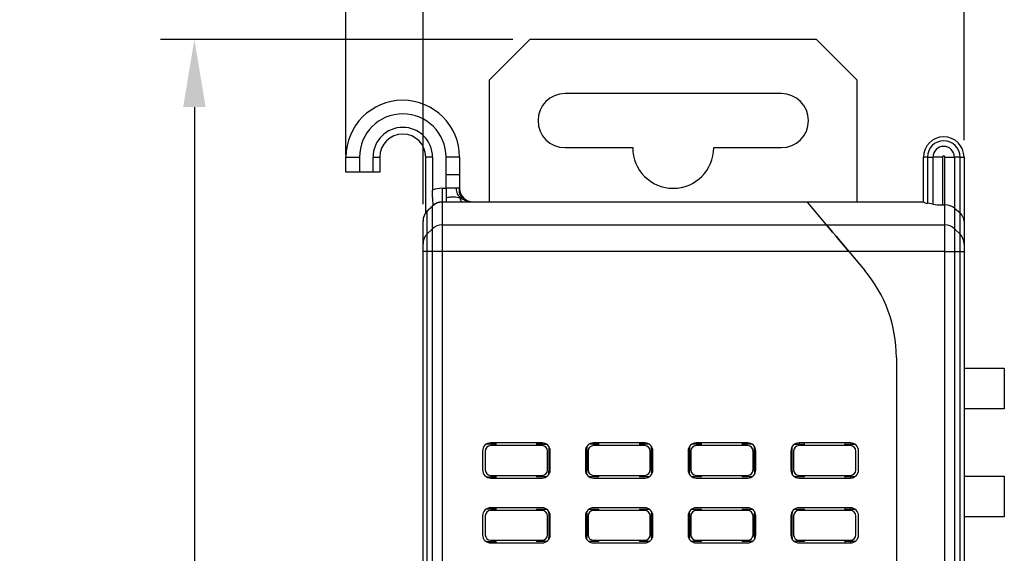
# Model space of a CAD drawing. Header units: millimetres. Extents: x 46 to 1057, y -1515 to -1121.
# Tile 61 of 63: x 563 to 599, y -1176 to -1156. Entities that reach past the tile are written whole.
import ezdxf

# ---------------------------------------------------------------- set-up
doc = ezdxf.new("R2010")
doc.units = ezdxf.units.MM
doc.header["$PDSIZE"] = -1
doc.styles.get("Standard").update_dxf_attribs({"font": 'arial.ttf', "height": 5})
doc.dimstyles.new('ISO-25', dxfattribs={"dimtxt": 5, "dimasz": 2.5, "dimexe": 1.25, "dimexo": 0.625, "dimtad": 1, "dimdec": 1, "dimdsep": 46, "dimtxsty": 'Standard', "dimcen": 2.5, "dimadec": 0, "dimazin": 0, "dimtfac": 1, "dimtdec": 1, "dimtmove": 0, "dimatfit": 3, "dimfxl": 1, "dimarcsym": 0})

# ---------------------------------------------------------------- blocks, each defined once
blk = doc.blocks.new('*D19')
at = {"color": 0, "lineweight": -2}
for p, q in [((575.061, -1160.926), (575.061, -1137.465)), ((597.911, -1160.376), (597.911, -1137.465)), ((595.411, -1138.715), (577.561, -1138.715))]:
    blk.add_line(p, q, dxfattribs=at)
at = {"color": 0}
for points in [[(577.561, -1138.298), (577.561, -1139.132), (575.061, -1138.715)], [(595.411, -1138.298), (595.411, -1139.132), (597.911, -1138.715)]]:
    blk.add_solid(points, dxfattribs=at)
at = {"layer": 'Defpoints', "color": 0}
for p in [(575.061, -1138.715), (597.911, -1161.001), (575.061, -1161.551)]:
    blk.add_point(p, dxfattribs=at)
at = {"color": 0, "insert": (586.486, -1135.537), "char_height": 5, "attachment_point": 5}
blk.add_mtext('22.8', dxfattribs=at)
blk = doc.blocks.new('*D20')
at = {"color": 0, "lineweight": -2}
for p, q in [((581.236, -1156.651), (568.207, -1156.651)), ((569.457, -1159.151), (569.457, -1273.151)), ((581.236, -1275.651), (568.207, -1275.651))]:
    blk.add_line(p, q, dxfattribs=at)
at = {"color": 0}
for points in [[(569.041, -1159.151), (569.874, -1159.151), (569.457, -1156.651)], [(569.041, -1273.151), (569.874, -1273.151), (569.457, -1275.651)]]:
    blk.add_solid(points, dxfattribs=at)
at = {"layer": 'Defpoints', "color": 0}
for p in [(581.861, -1156.651), (569.457, -1275.651), (581.861, -1275.651)]:
    blk.add_point(p, dxfattribs=at)
at = {"color": 0, "insert": (566.28, -1216.151), "char_height": 5, "attachment_point": 5, "rotation": 90}
blk.add_mtext('119', dxfattribs=at)
blk = doc.blocks.new('*D24')
at = {"color": 0, "lineweight": -2}
for p, q in [((577.911, -1162.738), (577.911, -1146.623)), ((597.911, -1160.376), (597.911, -1146.623)), ((580.411, -1147.873), (595.411, -1147.873))]:
    blk.add_line(p, q, dxfattribs=at)
at = {"color": 0}
for points in [[(580.411, -1147.456), (580.411, -1148.289), (577.911, -1147.873)], [(595.411, -1147.456), (595.411, -1148.289), (597.911, -1147.873)]]:
    blk.add_solid(points, dxfattribs=at)
at = {"layer": 'Defpoints', "color": 0}
for p in [(597.911, -1147.873), (597.911, -1161.001), (577.911, -1163.363)]:
    blk.add_point(p, dxfattribs=at)
at = {"color": 0, "insert": (587.911, -1144.695), "char_height": 5, "attachment_point": 5}
blk.add_mtext('20', dxfattribs=at)

msp = doc.modelspace()

# ---------------------------------------------------------------- linework, layer by layer
at = {"color": 7, "linetype": 'Continuous', "lineweight": 25}
for p, q in [((581.861, -1156.651), (580.361, -1158.151)), ((592.461, -1156.651), (581.861, -1156.651)), ((593.961, -1158.151), (592.461, -1156.651)), ((580.361, -1158.151), (580.361, -1162.651)), ((593.961, -1162.651), (593.961, -1158.151)), ((591.161, -1158.651), (583.161, -1158.651)), ((583.161, -1160.651), (585.661, -1160.651)), ((588.661, -1160.651), (591.161, -1160.651)), ((575.061, -1161.001), (575.561, -1161.001)), ((575.061, -1161.551), (575.061, -1161.001)), ((575.561, -1161.001), (575.561, -1161.551)), ((576.061, -1161.551), (576.061, -1161.001)), ((576.061, -1161.001), (576.311, -1161.001)), ((576.311, -1161.001), (576.311, -1161.551)), ((578.011, -1163.051), (578.011, -1161.001)), ((578.261, -1161.001), (578.011, -1161.001)), ((578.261, -1161.001), (578.261, -1162.217)), ((578.761, -1161.651), (578.761, -1161.001)), ((579.261, -1161.001), (578.761, -1161.001)), ((579.261, -1161.001), (579.261, -1161.651)), ((596.557, -1161.001), (596.411, -1161.001)), ((596.411, -1162.653), (596.411, -1161.001)), ((596.557, -1161.001), (596.557, -1162.707)), ((596.557, -1161.001), (596.765, -1161.001)), ((596.765, -1162.744), (596.765, -1161.001)), ((597.118, -1161.001), (596.765, -1161.001)), ((597.118, -1161.001), (597.118, -1162.77)), ((597.204, -1162.77), (597.204, -1161.001)), ((597.204, -1161.001), (597.557, -1161.001)), ((597.557, -1161.001), (597.557, -1162.893)), ((597.764, -1161.001), (597.557, -1161.001)), ((597.764, -1163.066), (597.764, -1161.001)), ((597.764, -1161.001), (597.911, -1161.001)), ((597.911, -1161.001), (597.911, -1163.363)), ((575.561, -1161.551), (575.061, -1161.551)), ((576.061, -1161.551), (575.561, -1161.551)), ((576.311, -1161.551), (576.061, -1161.551)), ((578.761, -1162.151), (578.761, -1161.651)), ((578.618, -1162.151), (578.761, -1162.151)), ((578.618, -1162.151), (578.618, -1162.651)), ((578.618, -1162.651), (578.618, -1162.666)), ((578.618, -1162.651), (592.111, -1162.651)), ((578.618, -1162.666), (578.618, -1163.506)), ((592.124, -1162.666), (578.618, -1162.666)), ((592.111, -1162.651), (596.411, -1162.651)), ((592.828, -1163.506), (592.124, -1162.666)), ((596.426, -1162.666), (592.124, -1162.666)), ((596.426, -1162.666), (596.411, -1162.653)), ((578.057, -1163.005), (578.011, -1163.051)), ((578.265, -1162.798), (578.057, -1163.005)), ((578.265, -1162.811), (578.057, -1163.015)), ((578.057, -1163.005), (578.057, -1163.015)), ((578.057, -1163.015), (578.057, -1163.854)), ((578.265, -1162.811), (578.265, -1162.798)), ((578.265, -1163.65), (578.265, -1162.811)), ((596.765, -1162.744), (596.557, -1162.707)), ((597.118, -1162.77), (597.204, -1162.77)), ((597.204, -1163.506), (597.204, -1162.77)), ((597.557, -1162.893), (597.557, -1163.65)), ((597.557, -1162.893), (597.764, -1163.066)), ((577.911, -1163.363), (577.911, -1163.358)), ((577.911, -1164.202), (577.911, -1163.363)), ((597.764, -1163.854), (597.764, -1163.066)), ((597.911, -1163.363), (597.911, -1164.202)), ((578.265, -1163.65), (578.057, -1163.854)), ((578.265, -1164.49), (578.265, -1163.65)), ((578.618, -1163.506), (578.618, -1164.49)), ((578.618, -1163.506), (592.828, -1163.506)), ((592.828, -1163.506), (597.204, -1163.506)), ((597.204, -1164.49), (597.204, -1163.506)), ((597.557, -1163.65), (597.557, -1164.49)), ((597.557, -1163.65), (597.764, -1163.854)), ((578.057, -1163.854), (578.057, -1164.49)), ((597.764, -1164.49), (597.764, -1163.854)), ((577.911, -1164.49), (577.911, -1164.202)), ((578.057, -1164.49), (577.911, -1164.49)), ((577.911, -1194.131), (577.911, -1164.49)), ((578.057, -1164.49), (578.057, -1194.131)), ((578.265, -1164.49), (578.057, -1164.49)), ((578.265, -1194.131), (578.265, -1164.49)), ((578.618, -1164.49), (578.265, -1164.49)), ((593.654, -1164.49), (578.618, -1164.49)), ((578.618, -1164.49), (578.618, -1194.131)), ((593.654, -1164.49), (594.241, -1165.19)), ((597.204, -1164.49), (593.654, -1164.49)), ((597.204, -1194.131), (597.204, -1164.49)), ((597.204, -1164.49), (597.557, -1164.49)), ((597.557, -1164.49), (597.557, -1194.131)), ((597.557, -1164.49), (597.764, -1164.49)), ((597.764, -1194.131), (597.764, -1164.49)), ((597.764, -1164.49), (597.911, -1164.49)), ((597.911, -1164.202), (597.911, -1164.49)), ((597.911, -1164.49), (597.911, -1194.131)), ((595.411, -1168.404), (595.411, -1190.899)), ((597.911, -1168.801), (599.401, -1168.801)), ((599.401, -1168.801), (599.401, -1170.301)), ((599.401, -1170.301), (597.911, -1170.301)), ((580.611, -1171.616), (580.245, -1171.616)), ((582.311, -1171.566), (580.411, -1171.566)), ((582.311, -1171.666), (580.411, -1171.666)), ((580.611, -1171.666), (580.611, -1171.566)), ((582.111, -1171.566), (582.111, -1171.666)), ((582.311, -1171.616), (582.111, -1171.616)), ((582.311, -1171.566), (582.311, -1171.616)), ((582.311, -1171.616), (582.477, -1171.616)), ((582.561, -1171.701), (582.561, -1172.616)), ((583.961, -1171.701), (583.961, -1172.616)), ((584.211, -1171.616), (584.045, -1171.616)), ((584.211, -1171.616), (584.211, -1171.566)), ((586.111, -1171.566), (584.211, -1171.566)), ((584.411, -1171.616), (584.211, -1171.616)), ((586.111, -1171.666), (584.211, -1171.666)), ((584.411, -1171.666), (584.411, -1171.566)), ((585.911, -1171.566), (585.911, -1171.666)), ((586.111, -1171.616), (585.911, -1171.616)), ((586.111, -1171.566), (586.111, -1171.616)), ((586.277, -1171.616), (586.111, -1171.616)), ((586.361, -1172.616), (586.361, -1171.701)), ((587.761, -1171.701), (587.761, -1172.616)), ((588.011, -1171.616), (587.845, -1171.616)), ((588.011, -1171.616), (588.011, -1171.566)), ((589.911, -1171.566), (588.011, -1171.566)), ((588.211, -1171.616), (588.011, -1171.616)), ((589.911, -1171.666), (588.011, -1171.666)), ((588.211, -1171.666), (588.211, -1171.566)), ((589.711, -1171.566), (589.711, -1171.666)), ((589.911, -1171.616), (589.711, -1171.616)), ((589.911, -1171.566), (589.911, -1171.616)), ((590.077, -1171.616), (589.911, -1171.616)), ((590.161, -1172.616), (590.161, -1171.701)), ((591.561, -1172.616), (591.561, -1171.701)), ((591.645, -1171.616), (591.811, -1171.616)), ((591.811, -1171.566), (591.811, -1171.616)), ((593.711, -1171.566), (591.811, -1171.566)), ((591.811, -1171.616), (592.011, -1171.616)), ((593.711, -1171.666), (591.811, -1171.666)), ((592.011, -1171.666), (592.011, -1171.566)), ((593.511, -1171.566), (593.511, -1171.666)), ((593.511, -1171.616), (593.711, -1171.616)), ((593.711, -1171.566), (593.711, -1171.616)), ((593.711, -1171.616), (593.877, -1171.616)), ((580.111, -1171.866), (580.111, -1172.566)), ((580.217, -1171.816), (580.211, -1171.816)), ((580.211, -1171.866), (580.211, -1172.566)), ((582.511, -1171.816), (582.505, -1171.816)), ((582.511, -1172.566), (582.511, -1171.866)), ((582.611, -1172.566), (582.611, -1171.866)), ((583.911, -1171.866), (583.911, -1172.566)), ((584.017, -1171.816), (584.011, -1171.816)), ((584.011, -1171.866), (584.011, -1172.566)), ((586.311, -1171.816), (586.305, -1171.816)), ((586.311, -1172.566), (586.311, -1171.866)), ((586.411, -1172.566), (586.411, -1171.866)), ((587.711, -1171.866), (587.711, -1172.566)), ((587.817, -1171.816), (587.811, -1171.816)), ((587.811, -1171.866), (587.811, -1172.566)), ((590.111, -1171.816), (590.105, -1171.816)), ((590.111, -1172.566), (590.111, -1171.866)), ((590.211, -1172.566), (590.211, -1171.866)), ((591.511, -1171.866), (591.511, -1172.566)), ((591.617, -1171.816), (591.611, -1171.816)), ((591.611, -1171.866), (591.611, -1172.566)), ((593.911, -1171.816), (593.905, -1171.816)), ((593.911, -1172.566), (593.911, -1171.866)), ((594.011, -1172.566), (594.011, -1171.866)), ((580.211, -1172.616), (580.217, -1172.616)), ((580.245, -1172.816), (580.611, -1172.816)), ((580.411, -1172.766), (582.311, -1172.766)), ((580.411, -1172.866), (582.311, -1172.866)), ((580.611, -1172.866), (580.611, -1172.766)), ((582.111, -1172.766), (582.111, -1172.816)), ((582.477, -1172.816), (582.111, -1172.816)), ((582.505, -1172.616), (582.511, -1172.616)), ((582.607, -1172.616), (582.561, -1172.616)), ((582.561, -1172.732), (582.561, -1172.616)), ((583.961, -1172.616), (583.915, -1172.616)), ((583.961, -1172.732), (583.961, -1172.616)), ((584.011, -1172.616), (584.017, -1172.616)), ((584.411, -1172.816), (584.045, -1172.816)), ((584.211, -1172.766), (586.111, -1172.766)), ((584.211, -1172.866), (586.111, -1172.866)), ((584.411, -1172.816), (584.411, -1172.766)), ((585.911, -1172.766), (585.911, -1172.816)), ((586.277, -1172.816), (585.911, -1172.816)), ((586.305, -1172.616), (586.311, -1172.616)), ((586.407, -1172.616), (586.361, -1172.616)), ((586.361, -1172.616), (586.361, -1172.732)), ((587.761, -1172.616), (587.715, -1172.616)), ((587.761, -1172.732), (587.761, -1172.616)), ((587.811, -1172.616), (587.817, -1172.616)), ((588.211, -1172.816), (587.845, -1172.816)), ((588.011, -1172.766), (589.911, -1172.766)), ((588.011, -1172.866), (589.911, -1172.866)), ((588.211, -1172.816), (588.211, -1172.766)), ((589.711, -1172.766), (589.711, -1172.816)), ((590.077, -1172.816), (589.711, -1172.816)), ((590.105, -1172.616), (590.111, -1172.616)), ((590.207, -1172.616), (590.161, -1172.616)), ((590.161, -1172.616), (590.161, -1172.732)), ((591.561, -1172.616), (591.515, -1172.616)), ((591.561, -1172.616), (591.561, -1172.732)), ((591.611, -1172.616), (591.617, -1172.616)), ((592.011, -1172.816), (591.645, -1172.816)), ((591.811, -1172.766), (593.711, -1172.766)), ((591.811, -1172.866), (593.711, -1172.866)), ((592.011, -1172.816), (592.011, -1172.766)), ((593.511, -1172.766), (593.511, -1172.866)), ((593.711, -1172.816), (593.511, -1172.816)), ((593.711, -1172.866), (593.711, -1172.816)), ((593.877, -1172.816), (593.711, -1172.816)), ((593.905, -1172.616), (593.911, -1172.616)), ((597.911, -1172.801), (599.401, -1172.801)), ((599.401, -1172.801), (599.401, -1174.301)), ((582.311, -1173.966), (580.411, -1173.966)), ((580.611, -1174.066), (580.611, -1173.966)), ((586.111, -1173.966), (584.211, -1173.966)), ((589.911, -1173.966), (588.011, -1173.966)), ((593.711, -1173.966), (591.811, -1173.966)), ((593.511, -1173.966), (593.511, -1174.066)), ((593.711, -1174.016), (593.711, -1173.966)), ((580.111, -1174.266), (580.111, -1174.966)), ((580.217, -1174.216), (580.211, -1174.216)), ((580.211, -1174.266), (580.211, -1174.966)), ((580.611, -1174.016), (580.245, -1174.016)), ((582.311, -1174.066), (580.411, -1174.066)), ((582.111, -1174.016), (582.477, -1174.016)), ((582.111, -1174.016), (582.111, -1174.066)), ((582.511, -1174.216), (582.505, -1174.216)), ((582.511, -1174.966), (582.511, -1174.266)), ((582.561, -1174.166), (582.561, -1174.101)), ((582.561, -1174.166), (582.561, -1175.066)), ((582.561, -1174.166), (582.594, -1174.166)), ((582.611, -1174.966), (582.611, -1174.266)), ((583.911, -1174.266), (583.911, -1174.966)), ((583.928, -1174.166), (583.961, -1174.166)), ((583.961, -1174.166), (583.961, -1174.101)), ((583.961, -1174.166), (583.961, -1175.066)), ((584.017, -1174.216), (584.011, -1174.216)), ((584.011, -1174.266), (584.011, -1174.966)), ((584.045, -1174.016), (584.411, -1174.016)), ((586.111, -1174.066), (584.211, -1174.066)), ((584.411, -1174.066), (584.411, -1174.016)), ((585.911, -1174.016), (585.911, -1174.066)), ((585.911, -1174.016), (586.277, -1174.016)), ((586.311, -1174.216), (586.305, -1174.216)), ((586.311, -1174.966), (586.311, -1174.266)), ((586.361, -1174.101), (586.361, -1174.166)), ((586.361, -1174.166), (586.394, -1174.166)), ((586.361, -1175.066), (586.361, -1174.166)), ((586.411, -1174.966), (586.411, -1174.266)), ((587.711, -1174.266), (587.711, -1174.966)), ((587.728, -1174.166), (587.761, -1174.166)), ((587.761, -1174.166), (587.761, -1174.101)), ((587.761, -1174.166), (587.761, -1175.066)), ((587.817, -1174.216), (587.811, -1174.216)), ((587.811, -1174.266), (587.811, -1174.966)), ((587.845, -1174.016), (588.211, -1174.016)), ((589.911, -1174.066), (588.011, -1174.066)), ((588.211, -1174.066), (588.211, -1174.016)), ((589.711, -1174.016), (589.711, -1174.066)), ((589.711, -1174.016), (590.077, -1174.016)), ((590.111, -1174.216), (590.105, -1174.216)), ((590.111, -1174.966), (590.111, -1174.266)), ((590.161, -1174.101), (590.161, -1174.166)), ((590.161, -1174.166), (590.194, -1174.166)), ((590.161, -1175.066), (590.161, -1174.166)), ((590.211, -1174.966), (590.211, -1174.266)), ((591.511, -1174.266), (591.511, -1174.966)), ((591.528, -1174.166), (591.561, -1174.166)), ((591.561, -1174.101), (591.561, -1174.166)), ((591.561, -1175.066), (591.561, -1174.166)), ((591.617, -1174.216), (591.611, -1174.216)), ((591.611, -1174.266), (591.611, -1174.966)), ((591.645, -1174.016), (592.011, -1174.016)), ((593.711, -1174.066), (591.811, -1174.066)), ((592.011, -1174.066), (592.011, -1174.016)), ((593.511, -1174.016), (593.711, -1174.016)), ((593.711, -1174.016), (593.877, -1174.016)), ((593.911, -1174.216), (593.905, -1174.216)), ((593.911, -1174.966), (593.911, -1174.266)), ((594.011, -1174.966), (594.011, -1174.266)), ((599.401, -1174.301), (597.911, -1174.301)), ((580.211, -1175.016), (580.217, -1175.016)), ((582.505, -1175.016), (582.511, -1175.016)), ((582.594, -1175.066), (582.561, -1175.066)), ((582.561, -1175.132), (582.561, -1175.066)), ((583.961, -1175.066), (583.928, -1175.066)), ((583.961, -1175.132), (583.961, -1175.066)), ((584.011, -1175.016), (584.017, -1175.016)), ((586.305, -1175.016), (586.311, -1175.016)), ((586.394, -1175.066), (586.361, -1175.066)), ((586.361, -1175.066), (586.361, -1175.132)), ((587.761, -1175.066), (587.728, -1175.066)), ((587.761, -1175.132), (587.761, -1175.066)), ((587.811, -1175.016), (587.817, -1175.016)), ((590.105, -1175.016), (590.111, -1175.016)), ((590.194, -1175.066), (590.161, -1175.066)), ((590.161, -1175.066), (590.161, -1175.132)), ((591.561, -1175.066), (591.528, -1175.066)), ((591.561, -1175.066), (591.561, -1175.132)), ((591.611, -1175.016), (591.617, -1175.016)), ((593.905, -1175.016), (593.911, -1175.016)), ((580.245, -1175.216), (580.611, -1175.216)), ((580.411, -1175.166), (582.311, -1175.166)), ((580.411, -1175.266), (582.311, -1175.266)), ((580.611, -1175.266), (580.611, -1175.166)), ((582.111, -1175.166), (582.111, -1175.216)), ((582.477, -1175.216), (582.111, -1175.216)), ((584.411, -1175.216), (584.045, -1175.216)), ((584.211, -1175.166), (586.111, -1175.166)), ((584.211, -1175.266), (586.111, -1175.266)), ((584.411, -1175.216), (584.411, -1175.166)), ((585.911, -1175.166), (585.911, -1175.216)), ((586.277, -1175.216), (585.911, -1175.216)), ((588.211, -1175.216), (587.845, -1175.216)), ((588.011, -1175.166), (589.911, -1175.166)), ((588.011, -1175.266), (589.911, -1175.266)), ((588.211, -1175.216), (588.211, -1175.166)), ((589.711, -1175.166), (589.711, -1175.216)), ((590.077, -1175.216), (589.711, -1175.216)), ((592.011, -1175.216), (591.645, -1175.216)), ((591.811, -1175.166), (593.711, -1175.166)), ((591.811, -1175.266), (593.711, -1175.266)), ((592.011, -1175.216), (592.011, -1175.166)), ((593.511, -1175.166), (593.511, -1175.266)), ((593.711, -1175.216), (593.511, -1175.216)), ((593.711, -1175.266), (593.711, -1175.216)), ((593.877, -1175.216), (593.711, -1175.216))]:
    msp.add_line(p, q, dxfattribs=at)
at = {"color": 8, "linetype": 'Continuous', "lineweight": 25}
for p, q in [((579.261, -1162.155), (579.278, -1162.339)), ((579.262, -1162.52), (579.261, -1162.492))]:
    msp.add_line(p, q, dxfattribs=at)
at = {"color": 7, "linetype": 'Continuous', "lineweight": 25, "flags": 128}
for points in [[(579.459, -1162.609), (579.407, -1162.564), (579.403, -1162.559)], [(592.828, -1163.506), (592.873, -1163.56), (592.949, -1163.65), (593.053, -1163.775), (593.181, -1163.927), (593.328, -1164.102), (593.488, -1164.292), (593.654, -1164.49)], [(593.654, -1164.49), (593.488, -1164.292), (593.328, -1164.102), (593.181, -1163.927), (593.053, -1163.775), (592.949, -1163.65), (592.873, -1163.56), (592.828, -1163.506)]]:
    msp.add_lwpolyline(points, dxfattribs=at)
at = {"color": 7, "linetype": 'Continuous', "lineweight": 25}
for centre, radius, start, end in [((583.161, -1159.651), 1, 90, 270), ((591.161, -1159.651), 1, 270, 90), ((577.161, -1161.001), 2.1, 0, 180), ((577.161, -1161.001), 1.6, 0, 180), ((577.161, -1161.001), 1.1, 0, 180), ((577.161, -1161.001), 0.85, 0, 180), ((597.161, -1161.001), 0.75, 0, 180), ((597.161, -1161.001), 0.604, 0, 180), ((587.161, -1160.651), 1.5, 180, 0), ((597.161, -1161.001), 0.396, 0, 180), ((597.161, -1161.001), 0.0429, 0, 180), ((578.618, -1163.151), 1, 90, 110.9226), ((579.761, -1162.151), 0.5, 180, 270), ((579.761, -1162.21), 0.5, 180, 208.9011), ((578.618, -1163.151), 0.5, 90, 135), ((578.617, -1163.17), 0.504, 89.9272, 134.4537), ((589.592, -1164.775), 3.295, 39.7985, 40.1434), ((589.592, -1164.775), 3.295, 39.7985, 40.1434), ((578.411, -1163.358), 0.5, 135, 180), ((578.4, -1163.364), 0.489, 134.4519, 179.9237), ((578.617, -1164.01), 0.504, 89.9272, 134.4537), ((597.204, -1164.01), 0.504, 45.5467, 90.0732), ((578.4, -1164.203), 0.489, 134.4541, 179.9215), ((597.422, -1164.203), 0.489, 0.0747, 45.5497), ((590.411, -1168.404), 5, 0, 40), ((580.411, -1171.866), 0.3, 90, 180), ((580.411, -1171.866), 0.2, 90, 180), ((582.311, -1171.866), 0.3, 0, 90), ((582.311, -1171.866), 0.2, 0, 90), ((584.211, -1171.866), 0.3, 90, 180), ((584.211, -1171.866), 0.2, 90, 180), ((586.111, -1171.866), 0.3, 0, 90), ((586.111, -1171.866), 0.2, 0, 90), ((588.011, -1171.866), 0.3, 90, 180), ((588.011, -1171.866), 0.2, 90, 180), ((589.911, -1171.866), 0.3, 0, 90), ((589.911, -1171.866), 0.2, 0, 90), ((591.811, -1171.866), 0.3, 90, 180), ((591.811, -1171.866), 0.2, 90, 180), ((593.711, -1171.866), 0.3, 0, 90), ((593.711, -1171.866), 0.2, 0, 90), ((580.411, -1172.566), 0.3, 180, 270), ((580.411, -1172.566), 0.2, 180, 270), ((582.311, -1172.566), 0.2, 270, 0), ((582.311, -1172.566), 0.3, 270, 0), ((584.211, -1172.566), 0.3, 180, 270), ((584.211, -1172.566), 0.2, 180, 270), ((586.111, -1172.566), 0.2, 270, 0), ((586.111, -1172.566), 0.3, 270, 0), ((588.011, -1172.566), 0.3, 180, 270), ((588.011, -1172.566), 0.2, 180, 270), ((589.911, -1172.566), 0.2, 270, 0), ((589.911, -1172.566), 0.3, 270, 0), ((591.811, -1172.566), 0.3, 180, 270), ((591.811, -1172.566), 0.2, 180, 270), ((593.711, -1172.566), 0.2, 270, 0), ((593.711, -1172.566), 0.3, 270, 0), ((580.411, -1174.266), 0.3, 90, 180), ((582.311, -1174.266), 0.3, 0, 90), ((584.211, -1174.266), 0.3, 90, 180), ((586.111, -1174.266), 0.3, 0, 90), ((588.011, -1174.266), 0.3, 90, 180), ((589.911, -1174.266), 0.3, 0, 90), ((591.811, -1174.266), 0.3, 90, 180), ((593.711, -1174.266), 0.3, 0, 90), ((580.411, -1174.266), 0.2, 90, 180), ((582.311, -1174.266), 0.2, 0, 90), ((584.211, -1174.266), 0.2, 90, 180), ((586.111, -1174.266), 0.2, 0, 90), ((588.011, -1174.266), 0.2, 90, 180), ((589.911, -1174.266), 0.2, 0, 90), ((591.811, -1174.266), 0.2, 90, 180), ((593.711, -1174.266), 0.2, 0, 90), ((580.411, -1174.966), 0.3, 180, 270), ((580.411, -1174.966), 0.2, 180, 270), ((582.311, -1174.966), 0.2, 270, 0), ((582.311, -1174.966), 0.3, 270, 0), ((584.211, -1174.966), 0.3, 180, 270), ((584.211, -1174.966), 0.2, 180, 270), ((586.111, -1174.966), 0.2, 270, 0), ((586.111, -1174.966), 0.3, 270, 0), ((588.011, -1174.966), 0.3, 180, 270), ((588.011, -1174.966), 0.2, 180, 270), ((589.911, -1174.966), 0.2, 270, 0), ((589.911, -1174.966), 0.3, 270, 0), ((591.811, -1174.966), 0.3, 180, 270), ((591.811, -1174.966), 0.2, 180, 270), ((593.711, -1174.966), 0.2, 270, 0), ((593.711, -1174.966), 0.3, 270, 0)]:
    msp.add_arc(centre, radius, start, end, dxfattribs=at)
for centre, ratio, start_param, end_param in [((596.911, -1162.645), 0.176327, 3.388049, 3.926991), ((597.118, -1162.682), 0.176327, 3.926991, 4.712389), ((597.204, -1163.189), 0.8391, 0.785398, 1.570796), ((597.411, -1163.363), 0.8391, 0, 0.785398)]:
    msp.add_ellipse(centre, major_axis=(0.5, 0), ratio=ratio, start_param=start_param, end_param=end_param, dxfattribs=at)
for points, knots in [([(579.261, -1161.651), (579.253, -1161.651), (579.238, -1161.651), (579.123, -1161.651), (578.958, -1161.651), (578.826, -1161.651), (578.761, -1161.651)], [0, 0, 0, 0, 0.249995, 0.500001, 0.749994, 1, 1, 1, 1]), ([(579.261, -1161.651), (579.261, -1161.745), (579.261, -1161.925), (579.261, -1162.08), (579.261, -1162.155)], [0, 0, 0, 0, 0.51632, 1, 1, 1, 1]), ([(578.303, -1162.763), (578.299, -1162.762), (578.291, -1162.758), (578.28, -1162.692), (578.271, -1162.586), (578.264, -1162.435), (578.261, -1162.302), (578.261, -1162.227), (578.261, -1162.217)], [0, 0, 0, 0, 0.167195, 0.333943, 0.511836, 0.72668, 0.964945, 1, 1, 1, 1]), ([(578.761, -1162.151), (578.761, -1162.184), (578.761, -1162.25), (578.761, -1162.344), (578.761, -1162.431), (578.761, -1162.48), (578.761, -1162.505)], [0, 0, 0, 0, 0.249992, 0.500006, 0.750004, 1, 1, 1, 1]), ([(579.139, -1162.153), (579.089, -1162.153), (579.015, -1162.152), (578.873, -1162.152), (578.799, -1162.151), (578.761, -1162.151)], [0, 0, 0, 0, 0.514216, 0.755167, 1, 1, 1, 1]), ([(579.139, -1162.153), (579.139, -1162.188), (579.139, -1162.257), (579.185, -1162.384), (579.243, -1162.46), (579.281, -1162.509)], [0, 0, 0, 0, 0.266908, 0.527898, 1, 1, 1, 1]), ([(579.261, -1162.155), (579.26, -1162.155), (579.26, -1162.155), (579.206, -1162.154), (579.162, -1162.153), (579.139, -1162.153)], [0, 0, 0, 0, 0.484458, 0.736086, 1, 1, 1, 1]), ([(579.379, -1162.504), (579.359, -1162.48), (579.317, -1162.434), (579.267, -1162.354), (579.251, -1162.257), (579.256, -1162.19), (579.258, -1162.155)], [0, 0, 0, 0, 0.234083, 0.473215, 0.720837, 1, 1, 1, 1]), ([(578.761, -1162.505), (578.811, -1162.491), (578.918, -1162.462), (579.087, -1162.464), (579.208, -1162.492), (579.281, -1162.509)], [0, 0, 0, 0, 0.257747, 0.551475, 1, 1, 1, 1]), ([(578.761, -1162.505), (578.761, -1162.527), (578.761, -1162.57), (578.761, -1162.616), (578.761, -1162.646), (578.761, -1162.649), (578.761, -1162.651)], [0, 0, 0, 0, 0.249986, 0.499986, 0.749989, 1, 1, 1, 1]), ([(579.357, -1162.651), (579.347, -1162.649), (579.327, -1162.645), (579.294, -1162.599), (579.286, -1162.545), (579.281, -1162.509)], [0, 0, 0, 0, 0.239733, 0.496667, 1, 1, 1, 1]), ([(579.585, -1162.647), (579.561, -1162.638), (579.514, -1162.621), (579.452, -1162.583), (579.408, -1162.538), (579.389, -1162.515), (579.379, -1162.504)], [0, 0, 0, 0, 0.285484, 0.539743, 0.768889, 1, 1, 1, 1])]:
    msp.add_open_spline(points, degree=3, knots=knots, dxfattribs=at)
at = {"color": 8, "linetype": 'Continuous', "lineweight": 25}
for points, knots in [([(579.395, -1162.522), (579.395, -1162.521), (579.391, -1162.506), (579.362, -1162.488), (579.312, -1162.501), (579.281, -1162.509)], [0, 0, 0, 0, 0.015161, 0.376849, 1, 1, 1, 1]), ([(579.613, -1162.647), (579.574, -1162.638), (579.459, -1162.613), (579.351, -1162.55), (579.281, -1162.509)], [0, 0, 0, 0, 0.340842, 1, 1, 1, 1])]:
    msp.add_open_spline(points, degree=3, knots=knots, dxfattribs=at)

# ---------------------------------------------------------------- dimensions: what is measured, and where the dimension line sits
for base, p1, p2, picture, middle in [((575.061, -1138.7151), (597.9109, -1161.0013), (575.061, -1161.5513), '*D19', (586.4859, -1135.5372)), ((597.911, -1147.873), (577.911, -1163.363), (597.911, -1161.001), '*D24', (587.911, -1144.695))]:
    dim = msp.add_linear_dim(base=base, p1=p1, p2=p2, dimstyle='ISO-25')
    dim.commit()
    dim.dimension.update_dxf_attribs({"geometry": picture, "text_midpoint": middle})
dim = msp.add_linear_dim(base=(569.457, -1275.651), p1=(581.861, -1156.651), p2=(581.861, -1275.651), angle=90, dimstyle='ISO-25')
dim.commit()
dim.dimension.update_dxf_attribs({"geometry": '*D20', "text_midpoint": (566.28, -1216.151)})

doc.saveas('drawing.dxf')
